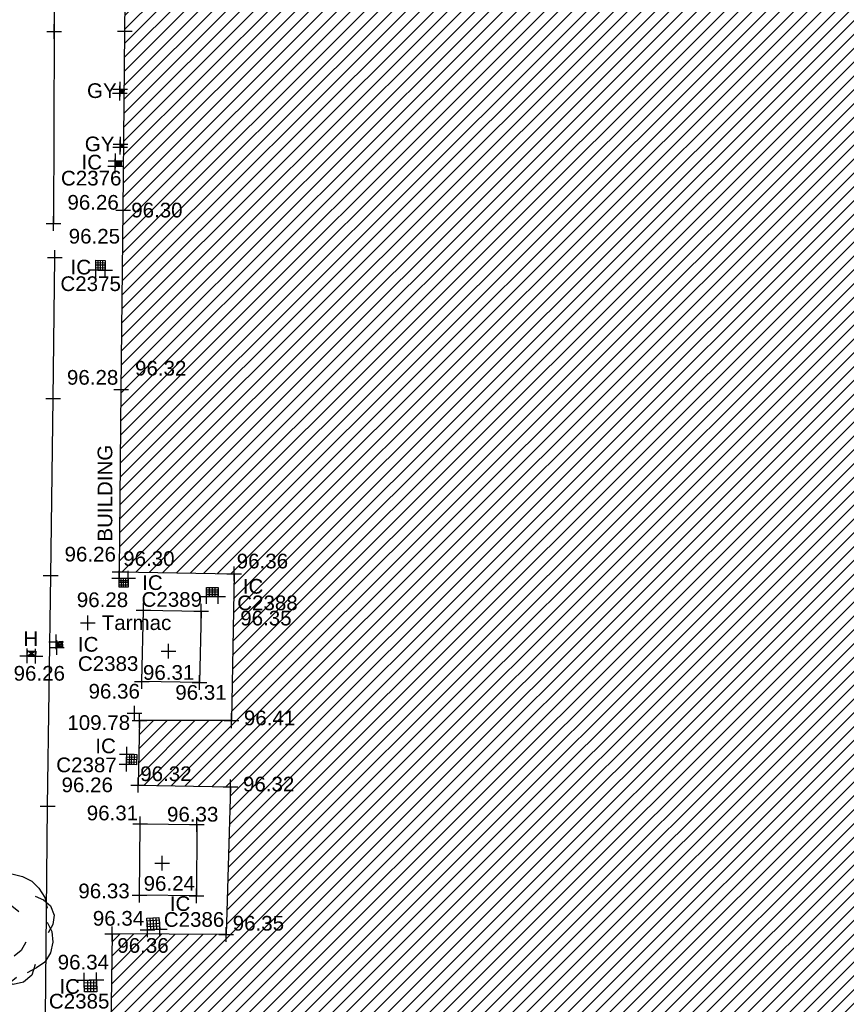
# Model space of a CAD drawing. Header units: metres. Extents: x 610185 to 614128, y 655663 to 660921.
# Tile 22 of 94: x 612716 to 612758, y 658059 to 658109. Entities that reach past the tile are written whole.
import ezdxf
from ezdxf.enums import TextEntityAlignment as Align

# ---------------------------------------------------------------- set-up
doc = ezdxf.new("R2010")
doc.units = ezdxf.units.M
doc.header["$MEASUREMENT"] = 0
for name, color, linetype in [('3D_BUILDING_ELEVATION', 7, 'Continuous'), ('3D_BUILDING_LINE', 7, 'Continuous'), ('3D_BUILDING_SYMBOL', 7, 'Continuous'), ('3D_WALL_ELEVATION', 7, 'Continuous'), ('BUILDING_HATCH', 252, 'Continuous'), ('CONTOUR_ELEVATION', 56, 'Continuous'), ('CONTOUR_SYMBOL', 56, 'Continuous'), ('DETAIL_DES', 250, 'Continuous'), ('FBED_ELEVATION', 255, 'Continuous'), ('FBED_LINE', 34, 'Continuous'), ('FBED_SYMBOL', 34, 'Continuous'), ('GULLY_CODE', 132, 'Continuous'), ('GULLY_SYMBOL', 132, 'Continuous'), ('HELP_POINT', 250, 'Continuous'), ('HYDRANT_CODE', 142, 'Continuous'), ('HYDRANT_SYMBOL', 142, 'Continuous'), ('ID_IC', 255, 'Continuous'), ('INSPECTION_COVER_CODE', 142, 'Continuous'), ('INSPECTION_COVER_ELEVATION', 255, 'Continuous'), ('INSPECTION_COVER_SYMBOL', 142, 'Continuous'), ('METAL_SPOTHEIGHT_SYMBOL', 250, 'Continuous'), ('OVERHANG_ELEVATION', 255, 'Continuous'), ('OVERHANG_SYMBOL', 255, 'Continuous'), ('SURFACE_CHANGE_ELEVATION', 42, 'Continuous'), ('SURFACE_CHANGE_LINE', 42, 'Continuous'), ('SURFACE_CHANGE_SYMBOL', 42, 'Continuous'), ('TREE_SYMBOL', 93, 'Continuous')]:
    doc.layers.add(name, color=color, linetype=linetype)
doc.styles.add('REGULAR', font='swissl.ttf')

# ---------------------------------------------------------------- blocks, each defined once
blk = doc.blocks.new('S061')
at = {"color": 0, "linetype": 'Continuous'}
for p, q in [((-0.5, 0), (0.5, 0)), ((0, -0.5), (0, 0.5))]:
    blk.add_line(p, q, dxfattribs=at)
blk = doc.blocks.new('024')
at = {"color": 0}
for p, q in [((-0.5, -0.5), (-0.5, 0.5)), ((-0.5, 0.5), (0.5, 0.5)), ((-0.5, 0.25), (0.5, 0.25)), ((-0.5, 0), (0.5, 0)), ((-0.25, 0.5), (-0.25, -0.5)), ((0, -0.5), (0, 0.5)), ((0.25, 0.5), (0.25, -0.5)), ((0.5, 0.5), (0.5, -0.5)), ((-0.5, -0.25), (0.5, -0.25)), ((0.5, -0.5), (-0.5, -0.5))]:
    blk.add_line(p, q, dxfattribs=at)
blk = doc.blocks.new('023')
at = {"color": 0}
for p, q in [((-0.5, -0.5), (-0.5, 0.5)), ((-0.5, 0.5), (0.5, 0.5)), ((-0.5, 0.3), (0.5, 0.3)), ((-0.5, 0.1), (0.5, 0.1)), ((0.5, 0.5), (0.5, -0.5)), ((-0.5, -0.1), (0.5, -0.1)), ((-0.5, -0.3), (0.5, -0.3)), ((0.5, -0.5), (-0.5, -0.5))]:
    blk.add_line(p, q, dxfattribs=at)
blk = doc.blocks.new('019')
at = {"color": 0, "linetype": 'Continuous'}
for p, q in [((-0.3, 0.37), (-0.23, 0.44)), ((-0.23, 0.44), (-0.13, 0.48)), ((-0.13, 0.48), (-0.03, 0.47)), ((-0.06, 0.43), (0.02, 0.46)), ((-0.03, 0.47), (0.06, 0.41)), ((0.02, 0.46), (0.12, 0.47)), ((0.12, 0.47), (0.21, 0.45)), ((0.21, 0.45), (0.29, 0.41)), ((-0.33, 0.27), (-0.3, 0.37)), ((-0.33, 0.31), (-0.23, 0.34)), ((0.29, 0.41), (0.35, 0.35)), ((0.35, 0.35), (0.4, 0.27)), ((-0.41, 0.25), (-0.33, 0.31)), ((0.32, 0.28), (0.39, 0.25)), ((0.4, 0.27), (0.42, 0.18)), ((-0.47, 0.16), (-0.41, 0.25)), ((0.04, 0.23), (0.12, 0.2)), ((0.12, 0.2), (0.18, 0.15)), ((0.39, 0.25), (0.45, 0.2)), ((0.45, 0.2), (0.48, 0.12)), ((-0.49, 0.05), (-0.47, 0.16)), ((0.48, 0.12), (0.47, 0.04)), ((-0.47, -0.05), (-0.49, 0.05)), ((-0.19, -0.07), (-0.2, 0.02)), ((0.42, 0.06), (0.46, -0.02)), ((0.47, 0.04), (0.43, -0.03)), ((-0.42, -0.14), (-0.47, -0.05)), ((-0.46, -0.13), (-0.43, -0.04)), ((-0.13, -0.15), (-0.19, -0.07)), ((0.46, -0.02), (0.47, -0.11)), ((-0.45, -0.22), (-0.46, -0.13)), ((0.24, -0.11), (0.2, -0.18)), ((0.47, -0.11), (0.45, -0.2)), ((-0.4, -0.3), (-0.45, -0.22)), ((0.2, -0.18), (0.14, -0.23)), ((0.45, -0.2), (0.4, -0.28)), ((-0.32, -0.35), (-0.4, -0.3)), ((-0.28, -0.4), (-0.32, -0.33)), ((0.33, -0.33), (0.25, -0.37)), ((0.32, -0.3), (0.29, -0.39)), ((0.4, -0.28), (0.33, -0.33)), ((-0.22, -0.36), (-0.32, -0.35)), ((-0.22, -0.45), (-0.28, -0.4)), ((0.16, -0.41), (0.1, -0.46)), ((0.29, -0.39), (0.22, -0.45)), ((-0.14, -0.49), (-0.22, -0.45)), ((-0.06, -0.5), (-0.14, -0.49)), ((0.02, -0.49), (-0.06, -0.5)), ((0.1, -0.46), (0.02, -0.49)), ((0.13, -0.47), (0.04, -0.43)), ((0.22, -0.45), (0.13, -0.47))]:
    blk.add_line(p, q, dxfattribs=at)
blk = doc.blocks.new('068')
at = {"color": 0}
for p, q in [((-0.5, -0.5), (-0.5, 0.5)), ((-0.5, 0.5), (0.5, 0.5)), ((-0.5, -0.5), (0.5, 0.5)), ((0.5, -0.5), (-0.5, 0.5)), ((-0.45, -0.4), (-0.45, 0.4)), ((-0.45, 0.4), (-0.05, 0)), ((-0.05, 0), (-0.45, -0.4)), ((-0.4, -0.3), (-0.4, 0.3)), ((-0.4, 0.3), (-0.1, 0)), ((-0.1, 0), (-0.4, -0.3)), ((-0.35, -0.2), (-0.35, 0.2)), ((-0.35, 0.2), (-0.15, 0)), ((-0.15, 0), (-0.35, -0.2)), ((-0.3, -0.1), (-0.3, 0.1)), ((-0.3, 0.1), (-0.2, 0)), ((-0.2, 0), (-0.3, -0.1)), ((-0.26, -0.02), (-0.26, 0.02)), ((-0.26, 0.02), (-0.24, 0)), ((-0.24, 0), (-0.26, -0.02)), ((0.45, 0.4), (0.05, 0)), ((0.05, 0), (0.45, -0.4)), ((0.4, 0.3), (0.1, 0)), ((0.1, 0), (0.4, -0.3)), ((0.35, 0.2), (0.15, 0)), ((0.15, 0), (0.35, -0.2)), ((0.3, 0.1), (0.2, 0)), ((0.2, 0), (0.3, -0.1)), ((0.26, 0.02), (0.24, 0)), ((0.24, 0), (0.26, -0.02)), ((0.26, -0.02), (0.26, 0.02)), ((0.3, -0.1), (0.3, 0.1)), ((0.35, -0.2), (0.35, 0.2)), ((0.4, -0.3), (0.4, 0.3)), ((0.45, -0.4), (0.45, 0.4)), ((0.5, 0.5), (0.5, -0.5)), ((0.5, -0.5), (-0.5, -0.5))]:
    blk.add_line(p, q, dxfattribs=at)

msp = doc.modelspace()

# ---------------------------------------------------------------- hatches: boundary and pattern name
at = {"layer": 'BUILDING_HATCH'}
h = msp.add_hatch(dxfattribs=at)
h.set_pattern_fill('ANSI31', color=256, scale=4)
h.paths.add_polyline_path([(612754.039, 658131.926), (612726.649, 658131.711), (612721.362, 658131.762), (612721.239, 658123.946), (612721.166, 658117.876), (612721.073, 658108.735), (612720.976, 658099.594), (612720.88, 658090.44), (612720.801, 658081.128), (612726.645, 658081.021), (612726.514, 658073.523), (612721.811, 658073.527), (612721.756, 658070.225), (612726.465, 658070.147), (612726.244, 658062.6), (612720.415, 658062.641), (612720.304, 658054.254), (612720.196, 658044.812), (612720.089, 658036.296), (612719.983, 658029.978), (612719.897, 658021.137), (612719.784, 658012.19), (612719.674, 658003.451), (612719.628, 657997.392), (612719.958, 657997.332), (612719.867, 657993.031), (612719.869, 657992.923), (612720.082, 657992.923), (612721.023, 657992.886), (612729.617, 657992.782), (612740.885, 657992.559), (612745.047, 657992.553), (612750.505, 657992.479), (612750.58, 657996.812), (612750.567, 657997.059), (612751.162, 657997.077), (612751.363, 657997.077), (612760.694, 657997.135), (612774.088, 657996.985), (612780.535, 657996.916), (612789.879, 657996.762), (612790.006, 658004.32), (612790.072, 658011.051), (612790.353, 658034.344), (612790.404, 658038.697), (612790.498, 658047.57), (612790.503, 658056.739), (612790.526, 658058.524), (612784.305, 658086.797), (612785.899, 658116.62), (612777.47, 658126.409)])
edge = h.paths.add_edge_path(flags=16)
edge.add_line((612723.407, 657997.159), (612724.157, 657997.159))
edge = h.paths.add_edge_path(flags=16)
edge.add_line((612723.782, 657996.784), (612723.782, 657997.534))
edge = h.paths.add_edge_path(flags=16)
edge.add_line((612723.52, 657996.896), (612724.045, 657997.421))
edge = h.paths.add_edge_path(flags=0)
edge.add_line((612723.52, 657997.421), (612724.045, 657996.896))
h.paths.add_polyline_path([(612721.257, 658126.879), (612724.685, 658126.879), (612724.685, 658128.004), (612721.257, 658128.004)], flags=25)
h.paths.add_polyline_path([(612721.389, 658116.858), (612724.262, 658116.858), (612724.262, 658117.985), (612721.389, 658117.985)], flags=24)
h.paths.add_polyline_path([(612721.761, 658124.447), (612724.634, 658124.447), (612724.634, 658125.574), (612721.761, 658125.574)], flags=24)
h.paths.add_polyline_path([(612722.597, 658120.879), (612724.106, 658120.879), (612724.106, 658122.004), (612722.597, 658122.004)], flags=24)
h.paths.add_polyline_path([(612721.993, 658120.028), (612724.866, 658120.028), (612724.866, 658121.155), (612721.993, 658121.155)], flags=24)
h.paths.add_polyline_path([(612721.111, 658117.861), (612723.984, 658117.861), (612723.984, 658118.987), (612721.111, 658118.987)], flags=25)
h.paths.add_polyline_path([(612721.595, 658109.237), (612724.468, 658109.237), (612724.468, 658110.363), (612721.595, 658110.363)], flags=24)
h.paths.add_polyline_path([(612721.27, 658099.018), (612724.143, 658099.018), (612724.143, 658100.145), (612721.27, 658100.145)], flags=24)
h.paths.add_polyline_path([(612721.402, 658090.941), (612724.275, 658090.941), (612724.275, 658092.068), (612721.402, 658092.068)], flags=24)
h.paths.add_polyline_path([(612720.797, 658081.22), (612723.67, 658081.22), (612723.67, 658082.346), (612720.797, 658082.346)], flags=25)
h.paths.add_polyline_path([(612726.893, 658079.792), (612728.261, 658079.792), (612728.261, 658080.977), (612726.893, 658080.977)], flags=24)
h.paths.add_polyline_path([(612726.836, 658078.179), (612729.709, 658078.179), (612729.709, 658079.305), (612726.836, 658079.305)], flags=24)
h.paths.add_polyline_path([(612726.609, 658078.946), (612729.95, 658078.946), (612729.95, 658080.131), (612726.609, 658080.131)], flags=24)
h.paths.add_polyline_path([(612726.594, 658081.093), (612729.467, 658081.093), (612729.467, 658082.219), (612726.594, 658082.219)], flags=24)
h.paths.add_polyline_path([(612726.911, 658069.703), (612729.783, 658069.703), (612729.783, 658070.829), (612726.911, 658070.829)], flags=24)
h.paths.add_polyline_path([(612726.959, 658073.079), (612729.832, 658073.079), (612729.832, 658074.205), (612726.959, 658074.205)], flags=24)
h.paths.add_polyline_path([(612721.666, 658070.228), (612724.539, 658070.228), (612724.539, 658071.355), (612721.666, 658071.355)], flags=25)
h.paths.add_polyline_path([(612726.388, 658062.592), (612729.261, 658062.592), (612729.261, 658063.719), (612726.388, 658063.719)], flags=24)
h.paths.add_polyline_path([(612720.5, 658061.458), (612723.373, 658061.458), (612723.373, 658062.584), (612720.5, 658062.584)], flags=24)
h.paths.add_polyline_path([(612720.441, 658054.207), (612723.314, 658054.207), (612723.314, 658055.333), (612720.441, 658055.333)], flags=24)
h.paths.add_polyline_path([(612720.273, 658044.809), (612723.146, 658044.809), (612723.146, 658045.936), (612720.273, 658045.936)], flags=24)
h.paths.add_polyline_path([(612720.211, 658036.308), (612723.084, 658036.308), (612723.084, 658037.435), (612720.211, 658037.435)], flags=24)
h.paths.add_polyline_path([(612720.076, 658029.946), (612722.949, 658029.946), (612722.949, 658031.073), (612720.076, 658031.073)], flags=24)
h.paths.add_polyline_path([(612720.049, 658021.15), (612722.922, 658021.15), (612722.922, 658022.276), (612720.049, 658022.276)], flags=24)
h.paths.add_polyline_path([(612719.98, 658012.173), (612722.853, 658012.173), (612722.853, 658013.3), (612719.98, 658013.3)], flags=24)
h.paths.add_polyline_path([(612719.781, 658003.404), (612722.654, 658003.404), (612722.654, 658004.531), (612719.781, 658004.531)], flags=24)
h.paths.add_polyline_path([(612724.3, 657996.596), (612727.195, 657996.596), (612727.195, 657997.721), (612724.3, 657997.721)], flags=24)
h.paths.add_polyline_path([(612723.994, 657995.742), (612727.421, 657995.742), (612727.421, 657996.867), (612723.994, 657996.867)], flags=24)
h.paths.add_polyline_path([(612720.098, 657996.313), (612722.971, 657996.313), (612722.971, 657997.439), (612720.098, 657997.439)], flags=24)
h.paths.add_polyline_path([(612719.995, 657993.206), (612722.868, 657993.206), (612722.868, 657994.332), (612719.995, 657994.332)], flags=24)
h.paths.add_polyline_path([(612719.966, 657994.048), (612722.839, 657994.048), (612722.839, 657995.174), (612719.966, 657995.174)], flags=24)
h.paths.add_polyline_path([(612729.643, 657992.866), (612732.516, 657992.866), (612732.516, 657993.993), (612729.643, 657993.993)], flags=24)
h.paths.add_polyline_path([(612739.402, 657992.89), (612742.275, 657992.89), (612742.275, 657994.015), (612739.402, 657994.015)], flags=24)
h.paths.add_polyline_path([(612743.5, 657992.905), (612746.373, 657992.905), (612746.373, 657994.03), (612743.5, 657994.03)], flags=24)
h.paths.add_polyline_path([(612747.626, 657996.994), (612750.499, 657996.994), (612750.499, 657998.119), (612747.626, 657998.119)], flags=24)
h.paths.add_polyline_path([(612743.997, 657998.388), (612746.893, 657998.388), (612746.893, 657999.513), (612743.997, 657999.513)], flags=24)
h.paths.add_polyline_path([(612744.003, 657997.282), (612747.43, 657997.282), (612747.43, 657998.407), (612744.003, 657998.407)], flags=24)
h.paths.add_polyline_path([(612760.685, 657997.187), (612763.557, 657997.187), (612763.557, 657998.312), (612760.685, 657998.312)], flags=24)
h.paths.add_polyline_path([(612771.149, 657996.983), (612774.021, 657996.983), (612774.021, 657998.108), (612771.149, 657998.108)], flags=25)
h.paths.add_polyline_path([(612777.618, 657997.002), (612780.491, 657997.002), (612780.491, 657998.127), (612777.618, 657998.127)], flags=24)
h.paths.add_polyline_path([(612787.049, 657996.761), (612789.922, 657996.761), (612789.922, 657997.886), (612787.049, 657997.886)], flags=25)
h.paths.add_polyline_path([(612788.627, 658007.24), (612791.499, 658007.24), (612791.499, 658008.365), (612788.627, 658008.365)], flags=9)
h.paths.add_polyline_path([(612786.843, 658008.135), (612789.716, 658008.135), (612789.716, 658009.26), (612786.843, 658009.26)], flags=24)
h.paths.add_polyline_path([(612786.901, 658009.177), (612789.774, 658009.177), (612789.774, 658010.304), (612786.901, 658010.304)], flags=24)
h.paths.add_polyline_path([(612786.919, 658010.045), (612789.792, 658010.045), (612789.792, 658011.172), (612786.919, 658011.172)], flags=24)
h.paths.add_polyline_path([(612787.328, 658010.986), (612790.201, 658010.986), (612790.201, 658012.112), (612787.328, 658012.112)], flags=24)
h.paths.add_polyline_path([(612787.257, 658012.178), (612790.129, 658012.178), (612790.129, 658013.303), (612787.257, 658013.303)], flags=24)
h.paths.add_polyline_path([(612786.997, 658014.507), (612789.869, 658014.507), (612789.869, 658015.632), (612786.997, 658015.632)], flags=24)
h.paths.add_polyline_path([(612787.67, 658036.391), (612789.18, 658036.391), (612789.18, 658037.516), (612787.67, 658037.516)], flags=24)
h.paths.add_polyline_path([(612787.007, 658035.527), (612789.879, 658035.527), (612789.879, 658036.652), (612787.007, 658036.652)], flags=24)
h.paths.add_polyline_path([(612787.902, 658055.338), (612789.412, 658055.338), (612789.412, 658056.463), (612787.902, 658056.463)], flags=24)
h.paths.add_polyline_path([(612787.143, 658054.485), (612790.015, 658054.485), (612790.015, 658055.61), (612787.143, 658055.61)], flags=24)

# ---------------------------------------------------------------- linework, layer by layer
at = {"layer": '3D_BUILDING_LINE'}
for points in [[(612720.801, 658081.128, 96.303), (612720.88, 658090.44, 96.321), (612720.976, 658099.594, 96.34), (612721.073, 658108.735, 96.346), (612721.166, 658117.876, 96.317), (612721.239, 658123.946, 96.331), (612721.362, 658131.762, 96.244), (612726.649, 658131.711, 95.933)], [(612720.801, 658081.128, 96.303), (612726.645, 658081.021, 96.359), (612726.514, 658073.523, 96.407), (612721.811, 658073.527, 96.313), (612721.756, 658070.225, 96.321), (612726.465, 658070.147, 96.321), (612726.244, 658062.6, 96.352), (612720.415, 658062.641, 96.357), (612720.304, 658054.254, 96.35), (612720.196, 658044.812, 96.329), (612720.089, 658036.296, 96.324)]]:
    msp.add_polyline3d(points, dxfattribs=at)
at = {"layer": 'FBED_LINE'}
for points in [[(612722.018, 658079.159, 96.294), (612724.973, 658079.119, 96.395), (612724.876, 658075.47, 96.36), (612721.93, 658075.523, 96.315), (612722.018, 658079.159, 96.294)], [(612721.858, 658068.252, 96.307), (612724.749, 658068.221, 96.326), (612724.735, 658064.58, 96.353), (612721.815, 658064.618, 96.334), (612721.858, 658068.252, 96.307)]]:
    msp.add_polyline3d(points, dxfattribs=at)
at = {"layer": 'SURFACE_CHANGE_LINE'}
for points in [[(612717.535, 658117.547, 96.286), (612717.457, 658108.721, 96.279), (612717.429, 658098.912, 96.259)], [(612716.672, 658038.508, 96.253), (612716.827, 658049.251, 96.27), (612717.026, 658058.409, 96.276), (612717.129, 658069.16, 96.262), (612717.283, 658080.942, 96.258), (612717.404, 658089.973, 96.279), (612717.494, 658097.182, 96.253)]]:
    msp.add_polyline3d(points, dxfattribs=at)

# ---------------------------------------------------------------- block references
at = {"layer": '3D_BUILDING_SYMBOL', "xscale": 0.75, "yscale": 0.75, "zscale": 0.75}
for p in [(612721.073, 658108.735, 96.346), (612720.976, 658099.594, 96.34), (612720.88, 658090.44, 96.321), (612720.801, 658081.128, 96.303), (612726.645, 658081.021, 96.359), (612721.811, 658073.527, 96.313), (612726.514, 658073.523, 96.407), (612721.756, 658070.225, 96.321), (612726.465, 658070.147, 96.321), (612720.415, 658062.641, 96.357), (612726.244, 658062.6, 96.352)]:
    msp.add_blockref('S061', p, dxfattribs=at)
at = {"layer": 'CONTOUR_SYMBOL', "xscale": 0.75, "yscale": 0.75, "zscale": 0.75}
for p in [(612723.305, 658077.07, 96.312), (612722.978, 658066.246, 96.237)]:
    msp.add_blockref('S061', p, dxfattribs=at)
at = {"layer": 'FBED_SYMBOL', "xscale": 0.75, "yscale": 0.75, "zscale": 0.75}
for p in [(612722.018, 658079.159, 96.294), (612724.973, 658079.119, 96.395), (612721.93, 658075.523, 96.315), (612724.876, 658075.47, 96.36), (612721.858, 658068.252, 96.307), (612724.749, 658068.221, 96.326), (612721.815, 658064.618, 96.334), (612724.735, 658064.58, 96.353)]:
    msp.add_blockref('S061', p, dxfattribs=at)
at = {"layer": 'GULLY_SYMBOL'}
for p, xscale, yscale, zscale, rotation in [((612720.923, 658105.67, 96.297), 0.2, 0.199, 0.2, 356.4999999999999), ((612720.918, 658102.886, 96.3), 0.15, 0.165, 0.15, 354.9)]:
    msp.add_blockref('023', p, dxfattribs=dict(at, xscale=xscale, yscale=yscale, zscale=zscale, rotation=rotation))
at = {"layer": 'HELP_POINT', "xscale": 0.75, "yscale": 0.75, "zscale": 0.75}
for p in [(612720.817, 658105.577, 96.302), (612720.829, 658105.775, 96.292), (612720.85, 658102.975, 96.295), (612720.836, 658102.81, 96.306), (612720.578, 658101.85, 96.303), (612720.585, 658102.117, 96.303), (612719.58, 658096.545, 96.279), (612720.06, 658096.534, 96.287), (612720.773, 658080.796, 96.283), (612721.238, 658080.8, 96.282), (612725.242, 658079.867, 96.354), (612725.831, 658079.867, 96.351), (612717.564, 658077.555, 96.262), (612717.591, 658077.262, 96.262), (612716.081, 658076.837, 96.332), (612716.508, 658076.815, 96.333), (612721.178, 658071.809, 96.28), (612721.158, 658071.293, 96.284), (612722.223, 658062.835, 96.344), (612722.85, 658062.877, 96.333), (612718.998, 658060.273, 96.335), (612719.628, 658060.277, 96.338)]:
    msp.add_blockref('S061', p, dxfattribs=at)
at = {"layer": 'HYDRANT_SYMBOL', "xscale": 0.25, "yscale": 0.427, "zscale": 0.25, "rotation": 87.10000000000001}
msp.add_blockref('068', (612716.301, 658076.951, 96.333), dxfattribs=at)
at = {"layer": 'INSPECTION_COVER_SYMBOL'}
for p, xscale, yscale, zscale, rotation in [((612720.731, 658101.98, 96.303), 0.3, 0.267, 0.3, 358.6000000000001), ((612719.826, 658096.79, 96.283), 0.5, 0.48, 0.5, 88.7), ((612721.007, 658080.573, 96.282), 0.45, 0.465, 0.45, 90.39999999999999), ((612725.536, 658080.092, 96.353), 0.45, 0.589, 0.45, 90), ((612717.727, 658077.422, 96.262), 0.3, 0.295, 0.3, 5.300000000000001), ((612721.417, 658071.541, 96.282), 0.5, 0.515, 0.5, 357.8), ((612722.517, 658063.155, 96.338), 0.6, 0.628, 0.6, 273.8), ((612719.315, 658059.975, 96.336), 0.6, 0.63, 0.6, 270.4)]:
    msp.add_blockref('024', p, dxfattribs=dict(at, xscale=xscale, yscale=yscale, zscale=zscale, rotation=rotation))
at = {"layer": 'METAL_SPOTHEIGHT_SYMBOL', "xscale": 0.75, "yscale": 0.75, "zscale": 0.75}
msp.add_blockref('S061', (612719.18, 658078.527, 96.28), dxfattribs=at)
at = {"layer": 'OVERHANG_SYMBOL', "xscale": 0.75, "yscale": 0.75, "zscale": 0.75}
msp.add_blockref('S061', (612721.567, 658073.9, 109.776), dxfattribs=at)
at = {"layer": 'SURFACE_CHANGE_SYMBOL', "xscale": 0.75, "yscale": 0.75, "zscale": 0.75}
for p in [(612717.457, 658108.721, 96.279), (612717.429, 658098.912, 96.259), (612717.494, 658097.182, 96.253), (612717.404, 658089.973, 96.279), (612717.283, 658080.942, 96.258), (612717.129, 658069.16, 96.262)]:
    msp.add_blockref('S061', p, dxfattribs=at)
at = {"layer": 'TREE_SYMBOL', "xscale": 6, "yscale": 6, "zscale": 6}
msp.add_blockref('019', (612714.58, 658062.871, 96.396), dxfattribs=at)

# ---------------------------------------------------------------- texts
at = {"layer": '3D_BUILDING_ELEVATION', "style": 'REGULAR'}
for s, p in [('96.32', (612721.59, 658091.15, 96.321)), ('96.30', (612720.985, 658081.428, 96.303)), ('96.36', (612726.781, 658081.301, 96.359)), ('96.31', (612723.644, 658074.59, 96.313)), ('96.41', (612727.147, 658073.287, 96.407)), ('96.32', (612721.854, 658070.437, 96.321)), ('96.32', (612727.098, 658069.911, 96.321)), ('96.35', (612726.576, 658062.801, 96.352)), ('96.36', (612720.687, 658061.666, 96.357))]:
    msp.add_text(s, height=0.75, dxfattribs=at).set_placement(p)
at = {"layer": '3D_WALL_ELEVATION', "style": 'REGULAR'}
msp.add_text('BUILDING', height=0.75, rotation=90, dxfattribs=at).set_placement((612720.43, 658082.668, 97.895))
at = {"layer": 'CONTOUR_ELEVATION', "style": 'REGULAR'}
for s, p in [('96.31', (612723.305, 658076.36, 96.312)), ('96.24', (612723.338, 658065.585, 96.237))]:
    msp.add_text(s, height=0.75, dxfattribs=at).set_placement(p, align=Align.TOP_CENTER)
at = {"layer": 'DETAIL_DES', "style": 'REGULAR'}
msp.add_text('Tarmac', height=0.75, dxfattribs=at).set_placement((612719.89, 658078.527, 96.28), align=Align.MIDDLE_LEFT)
at = {"layer": 'FBED_ELEVATION', "style": 'REGULAR'}
for s, p in [('96.36', (612721.838, 658075.401, 96.36)), ('96.31', (612721.747, 658069.182, 96.307)), ('96.33', (612725.844, 658069.117, 96.326)), ('96.33', (612721.318, 658065.199, 96.334))]:
    msp.add_text(s, height=0.75, dxfattribs=at).set_placement(p, align=Align.TOP_RIGHT)
at = {"layer": 'GULLY_CODE', "style": 'REGULAR'}
for p in [(612719.896, 658105.327, 96.297), (612719.781, 658102.605, 96.3)]:
    msp.add_text('GY', height=0.75, dxfattribs=at).set_placement(p, align=Align.CENTER)
at = {"layer": 'HYDRANT_CODE', "style": 'REGULAR'}
msp.add_text('H', height=0.75, dxfattribs=at).set_placement((612716.269, 658077.339, 96.333), align=Align.CENTER)
at = {"layer": 'ID_IC', "style": 'REGULAR'}
for s, p in [('C2376', (612717.809, 658101.608, 96.303)), ('C2375', (612717.781, 658096.217, 96.283)), ('C2389', (612721.922, 658080.09, 96.282)), ('C2388', (612726.807, 658079.915, 96.353)), ('C2383', (612718.674, 658076.811, 96.262)), ('C2387', (612717.568, 658071.64, 96.282)), ('C2386', (612723.058, 658063.743, 96.338)), ('C2385', (612717.194, 658059.571, 96.336))]:
    msp.add_text(s, height=0.75, dxfattribs=at).set_placement(p, align=Align.TOP_LEFT)
at = {"layer": 'INSPECTION_COVER_CODE', "style": 'REGULAR'}
for p in [(612718.859, 658102.051, 96.303), (612718.299, 658096.689, 96.283), (612721.954, 658080.573, 96.282), (612727.091, 658080.385, 96.353), (612718.674, 658077.422, 96.262), (612719.563, 658072.233, 96.282), (612723.363, 658064.18, 96.338), (612717.728, 658059.947, 96.336)]:
    msp.add_text('IC', height=0.75, dxfattribs=at).set_placement(p, align=Align.MIDDLE_LEFT)
at = {"layer": 'INSPECTION_COVER_ELEVATION', "style": 'REGULAR'}
for s, p in [('96.30', (612722.706, 658099.977, 96.303)), ('96.28', (612719.928, 658080.074, 96.282)), ('96.35', (612728.272, 658079.137, 96.353)), ('96.26', (612716.702, 658076.316, 96.262)), ('96.34', (612720.746, 658063.802, 96.338)), ('96.34', (612718.952, 658061.564, 96.336))]:
    msp.add_text(s, height=0.75, dxfattribs=at).set_placement(p, align=Align.TOP_CENTER)
at = {"layer": 'OVERHANG_ELEVATION', "style": 'REGULAR'}
msp.add_text('109.78', height=0.75, dxfattribs=at).set_placement((612721.338, 658073.799, 109.776), align=Align.TOP_RIGHT)
at = {"layer": 'SURFACE_CHANGE_ELEVATION', "style": 'REGULAR'}
for s, p in [('96.26', (612718.139, 658099.622, 96.259)), ('96.25', (612718.204, 658097.892, 96.253)), ('96.28', (612718.114, 658090.683, 96.279)), ('96.26', (612717.993, 658081.652, 96.258)), ('96.26', (612717.839, 658069.87, 96.262))]:
    msp.add_text(s, height=0.75, dxfattribs=at).set_placement(p)

doc.saveas('drawing.dxf')
